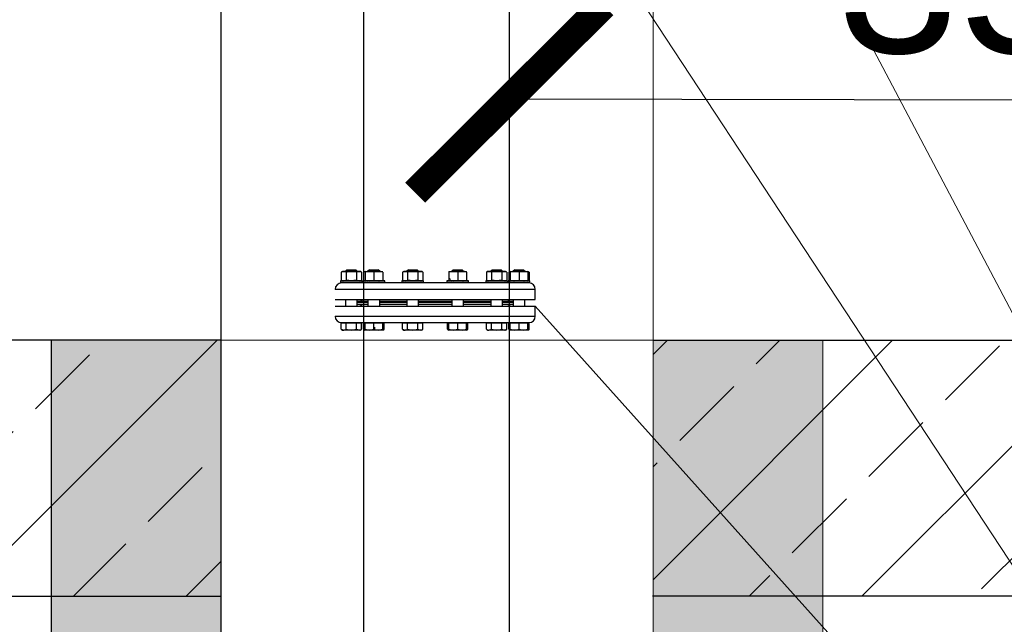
# Model space of a CAD drawing. Header units: millimetres. Extents: x -1722610 to 3896328, y -6858570 to -1329430.
# Tile 33 of 51: x 3103796 to 3105368, y -3465292 to -3464326. Entities that reach past the tile are written whole.
import ezdxf

# ---------------------------------------------------------------- set-up
doc = ezdxf.new("R2010")
doc.units = ezdxf.units.MM
doc.header["$PDMODE"] = 35
doc.header["$PDSIZE"] = 1
doc.layers.get('0').update_dxf_attribs({"lineweight": 5})
doc.layers.get('Defpoints').update_dxf_attribs({"lineweight": 5})
doc.layers.add('.', color=7, linetype='Continuous', lineweight=15)
for name, color, linetype in [('00ID9380_-_WASHE', 7, 'Continuous'), ('91070253_-_SCREW', 7, 'Continuous'), ('91071505_-_GASKE', 7, 'Continuous'), ('91076273_-_NUT_M', 7, 'Continuous'), ('96836379_-_PRESS', 7, 'Continuous'), ('99058511_-_BLIND', 7, 'Continuous'), ('99110042_-_FLANG', 7, 'Continuous'), ('все', 7, 'Continuous')]:
    doc.layers.add(name, color=color, linetype=linetype)
doc.styles.get("Standard").update_dxf_attribs({"font": 'arial.ttf'})
doc.dimstyles.new('ISO-25', dxfattribs={"dimtxt": 2.5, "dimasz": 2.5, "dimexe": 1.25, "dimexo": 0.625, "dimtad": 1, "dimtxsty": 'Standard', "dimcen": 2.5, "dimadec": 0, "dimazin": 0, "dimtfac": 1, "dimtmove": 0, "dimatfit": 3, "dimfxl": 1, "dimarcsym": 0})

# ---------------------------------------------------------------- blocks, each defined once
blk = doc.blocks.new('_ArchTick')
at = {"color": 0, "linetype": 'ByBlock', "const_width": 0.15}
blk.add_lwpolyline([(-0.5, -0.5), (0.5, 0.5)], dxfattribs=at)
blk = doc.blocks.new('*D162')
at = {"color": 0, "lineweight": -2, "transparency": 16777216}
for p, q in [((3104577.5, -3464403.3), (3104577.4, -3464453.9)), ((3106225.1, -3464406), (3106225, -3464456.7)), ((3104577.4, -3464452.7), (3106225, -3464455.4))]:
    blk.add_line(p, q, dxfattribs=at)
at = {"layer": 'Defpoints', "color": 0, "lineweight": 0, "transparency": 16777216}
for p in [(3104577.5, -3464402.6), (3106225.1, -3464405.4), (3106225, -3464455.4)]:
    blk.add_point(p, dxfattribs=at)
at = {"color": 0, "lineweight": -2, "transparency": 16777216, "xscale": 300, "yscale": 300, "zscale": 300}
for p, rotation in [((3104577.4, -3464452.7), 179.9044291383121), ((3106225, -3464455.4), 359.9044291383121)]:
    blk.add_blockref('_ArchTick', p, dxfattribs=dict(at, rotation=rotation))
at = {"color": 0, "transparency": 16777216, "insert": (3105392.4, -3464256.3), "char_height": 250, "attachment_point": 5, "rotation": 359.9044}
blk.add_mtext('350', dxfattribs=at)
blk = doc.blocks.new('*D172')
at = {"color": 0, "lineweight": -2, "transparency": 16777216}
for p, q in [((3101702.9, -3464343.1), (3101702.9, -3466064.4)), ((3106225, -3464343.1), (3106225, -3466064.4)), ((3101702.9, -3466063.2), (3106225, -3466063.2))]:
    blk.add_line(p, q, dxfattribs=at)
at = {"layer": 'Defpoints', "color": 0, "lineweight": 0, "transparency": 16777216}
for p in [(3101702.9, -3464342.4), (3106225, -3464342.4), (3106225, -3466063.2)]:
    blk.add_point(p, dxfattribs=at)
at = {"color": 0, "lineweight": -2, "transparency": 16777216, "xscale": 300, "yscale": 300, "zscale": 300, "rotation": 180}
blk.add_blockref('_ArchTick', (3101702.9, -3466063.2), dxfattribs=at)
at = {"color": 0, "lineweight": -2, "transparency": 16777216, "xscale": 300, "yscale": 300, "zscale": 300}
blk.add_blockref('_ArchTick', (3106225, -3466063.2), dxfattribs=at)
at = {"color": 0, "transparency": 16777216, "insert": (3103544.4, -3465865.5), "char_height": 250, "attachment_point": 5}
blk.add_mtext('2000', dxfattribs=at)

msp = doc.modelspace()

# ---------------------------------------------------------------- hatches: boundary and pattern name
at = {"layer": '.'}
h = msp.add_hatch(dxfattribs=at)
h.set_pattern_fill('AR-CONC', color=256, scale=1.35587)
h.set_pattern_definition([(50, (3022017.65, -3432713.51), (247.0187, -21.61133), [25.8293, -284.1225]), (355, (3022017.65, -3432713.51), (-47.7855, 259.0482), [20.66346, -227.2988]), (100.45144, (3022038.23, -3432715.31), (199.2332, 237.4369), [21.95155, -241.4672]), (46.1842, (3022017.65, -3432644.63), (367.5479, -57.0039), [38.744, -426.1838]), (96.63556, (3022048.28, -3432649.4), (321.8891, 335.4776), [32.9273, -362.2011]), (351.18415, (3022017.65, -3432644.63), (321.8891, 335.4776), [30.9951, -340.9467]), (21, (3022052.09, -3432661.85), (205.5694, -138.6583), [25.8293, -284.1225]), (326, (3022052.1, -3432661.85), (83.7955, 249.7349), [20.66346, -227.298]), (71.45144, (3022069.22, -3432673.4), (289.3649, 111.0766), [21.95155, -241.4668]), (37.5, (3022017.65, -3432713.51), (4.18774, 114.64563), [0, -224.5429, 0, -230.74194, 0, -228.159]), (7.5, (3022017.65, -3432713.51), (90.59877, 135.83182), [0, -131.55734, 0, -219.37704, 0, -86.95871]), (327.5, (3021940.85, -3432713.51), (183.8432, -7.76743), [0, -86.09774, 0, -268.62494, 0, -356.44463]), (317.5, (3021906.41, -3432713.51), (200.8439, 34.475), [0, -111.92706, 0, -178.3945, 0, -253.12735])])
h.paths.add_polyline_path([(3105078.2034, -3464838.0274), (3104807.0294, -3464838.0274), (3104807.0294, -3472896.5169), (3105078.2034, -3472896.5169)])
h.paths.add_polyline_path([(3104117.2125, -3464838.0274), (3103846.0386, -3464838.0274), (3103846.0386, -3472896.5169), (3104117.2125, -3472896.5169)])
at = {"linetype": 'Continuous', "lineweight": 25}
h = msp.add_hatch(dxfattribs=at)
h.set_pattern_fill('JIS_STN_2.5', color=256, scale=101.690241)
h.set_pattern_definition([(45, (3030865.7, -3432022.06), (-179.76465, 179.76465), []), (45, (3031045.18, -3432022.06), (-179.76465, 179.76465), [122.0283, -50.8451])])
h.paths.add_polyline_path([(3106660.3092, -3458692.6609), (3105375.1342, -3458692.6609), (3105375.1342, -3459152.2296), (3106224.9849, -3459152.2296), (3106224.9849, -3464838.0274), (3104807.0294, -3464838.0274), (3104807.0294, -3465246.598), (3107310.8073, -3465246.598), (3107310.8073, -3464876.3306), (3106660.3092, -3464876.3306)])
h.paths.add_polyline_path([(3103649.3936, -3458692.6609), (3101268.5266, -3458692.6609), (3101268.5266, -3462170.0164), (3101702.8556, -3462170.0164), (3101702.8556, -3459152.2296), (3103649.3936, -3459152.2296)])
h.paths.add_polyline_path([(3104117.2125, -3464838.0274), (3101702.8556, -3464838.0274), (3101702.8556, -3462731.352), (3101268.5266, -3462731.352), (3101268.5266, -3464838.0274), (3100591.4847, -3464838.0274), (3100591.4847, -3465246.598), (3104117.2125, -3465246.598)])

# ---------------------------------------------------------------- linework, layer by layer
at = {"color": 8, "linetype": 'Continuous', "lineweight": 13}
msp.add_line((3104483.5119, -3464740.959), (3104480.9918, -3464738.439), dxfattribs=at)
at = {"lineweight": 30}
for points in [[(3101268.5266, -3458692.6609), (3106660.3092, -3458692.6609), (3106660.3092, -3464876.3306), (3107310.8073, -3464876.3306), (3107307.1857, -3465246.598), (3104805.8459, -3465246.598)], [(3101702.8556, -3462729.6215), (3101268.5266, -3462729.6215), (3101268.5266, -3464838.0274), (3100591.4847, -3464838.0274), (3100591.4847, -3465246.598), (3104117.2125, -3465246.598)], [(3104117.2125, -3464838.0274), (3101702.8556, -3464838.0274)], [(3104117.2125, -3464838.0274), (3104117.2125, -3465246.598)], [(3104807.0294, -3464838.0274), (3106224.9849, -3464838.0274)]]:
    msp.add_lwpolyline(points, dxfattribs=at)
at = {"lineweight": 25}
for points in [[(3104344.9492, -3462776.6722), (3104344.9492, -3469284.3119)], [(3104117.2125, -3463679.8424), (3104117.2125, -3472896.5169)], [(3104577.3762, -3463695.8605), (3104577.3762, -3469284.3119)], [(3103846.0386, -3464838.0274), (3103846.0386, -3472896.5169)]]:
    msp.add_lwpolyline(points, dxfattribs=at)
for points in [[(3104618.9744, -3463350.3252), (3106456.3428, -3466832.8019)], [(3104807.0294, -3463679.8424), (3104807.0294, -3472896.5169)], [(3104618.9744, -3464037.9053), (3106456.3428, -3466832.8019)], [(3104807.0294, -3464433.4851), (3104807.0294, -3464790.9847)], [(3104618.9744, -3464783.6337), (3106456.3428, -3466832.8019)], [(3103846.0386, -3464838.0274), (3105078.2034, -3464838.0274)], [(3105078.2034, -3464838.0274), (3105078.2034, -3472896.5169)], [(3104807.0294, -3464876.3306), (3104807.0294, -3465233.8302)], [(3104807.0294, -3464876.3306), (3104807.0294, -3465233.8302)], [(3104807.0294, -3464876.3306), (3104807.0294, -3465233.8302)]]:
    msp.add_lwpolyline(points)
at = {"layer": '00ID9380_-_WASHE', "color": 7, "linetype": 'Continuous'}
for p, q in [((3104342.7363, -3464743.2327), (3104307.9727, -3464743.2327)), ((3104307.9727, -3464743.2327), (3104307.9727, -3464746.0514)), ((3104342.7363, -3464746.0514), (3104342.7363, -3464743.2327)), ((3104378.6046, -3464743.2327), (3104343.841, -3464743.2327)), ((3104343.841, -3464743.2327), (3104343.841, -3464746.0514)), ((3104378.6046, -3464746.0514), (3104378.6046, -3464743.2327)), ((3104440.7303, -3464743.2328), (3104405.9668, -3464743.2327)), ((3104405.9668, -3464743.2327), (3104405.9668, -3464746.0514)), ((3104440.7303, -3464746.0514), (3104440.7303, -3464743.2328)), ((3104512.467, -3464743.2328), (3104477.7034, -3464743.2328)), ((3104477.7034, -3464743.2328), (3104477.7034, -3464746.0514)), ((3104512.467, -3464746.0514), (3104512.467, -3464743.2328)), ((3104574.5927, -3464743.2328), (3104539.8291, -3464743.2328)), ((3104539.8291, -3464743.2328), (3104539.8291, -3464746.0515)), ((3104574.5927, -3464746.0515), (3104574.5927, -3464743.2328)), ((3104610.461, -3464743.2328), (3104575.6975, -3464743.2328)), ((3104575.6975, -3464743.2328), (3104575.6975, -3464746.0515)), ((3104610.461, -3464746.0515), (3104610.461, -3464743.2328)), ((3104342.7363, -3464746.0514), (3104307.9727, -3464746.0514)), ((3104378.6046, -3464746.0514), (3104343.841, -3464746.0514)), ((3104440.7303, -3464746.0514), (3104405.9668, -3464746.0514)), ((3104512.467, -3464746.0514), (3104477.7034, -3464746.0514)), ((3104574.5927, -3464746.0515), (3104539.8291, -3464746.0515)), ((3104610.461, -3464746.0515), (3104575.6975, -3464746.0515))]:
    msp.add_line(p, q, dxfattribs=at)
at = {"layer": '91070253_-_SCREW', "color": 7, "linetype": 'Continuous'}
for p, q in [((3104318.3078, -3464725.3811), (3104315.9589, -3464727.73)), ((3104334.7501, -3464727.73), (3104315.9589, -3464727.73)), ((3104315.9589, -3464727.73), (3104315.9589, -3464728.1998)), ((3104317.3998, -3464728.1998), (3104317.3998, -3464726.2892)), ((3104318.3078, -3464725.3811), (3104332.4012, -3464725.3812)), ((3104334.7501, -3464727.73), (3104332.4012, -3464725.3812)), ((3104333.3093, -3464728.1998), (3104333.3093, -3464726.2892)), ((3104334.7501, -3464728.1998), (3104334.7501, -3464727.73)), ((3104354.1762, -3464725.3812), (3104351.8273, -3464727.73)), ((3104370.6184, -3464727.7301), (3104351.8273, -3464727.73)), ((3104351.8273, -3464727.73), (3104351.8273, -3464728.1998)), ((3104353.2681, -3464728.1998), (3104353.2681, -3464726.2892)), ((3104354.1762, -3464725.3812), (3104368.2695, -3464725.3812)), ((3104370.6184, -3464727.7301), (3104368.2695, -3464725.3812)), ((3104369.1776, -3464728.1998), (3104369.1776, -3464726.2892)), ((3104370.6184, -3464728.1998), (3104370.6184, -3464727.7301)), ((3104416.3019, -3464725.3812), (3104413.953, -3464727.7301)), ((3104432.7441, -3464727.7301), (3104413.953, -3464727.7301)), ((3104413.953, -3464727.7301), (3104413.953, -3464728.1998)), ((3104415.3938, -3464728.1998), (3104415.3938, -3464726.2893)), ((3104416.3019, -3464725.3812), (3104430.3952, -3464725.3812)), ((3104432.7441, -3464727.7301), (3104430.3952, -3464725.3812)), ((3104431.3033, -3464728.1999), (3104431.3033, -3464726.2893)), ((3104432.7441, -3464728.1999), (3104432.7441, -3464727.7301)), ((3104488.0385, -3464725.3812), (3104485.6896, -3464727.7301)), ((3104504.4808, -3464727.7301), (3104485.6896, -3464727.7301)), ((3104485.6896, -3464727.7301), (3104485.6896, -3464728.1999)), ((3104487.1304, -3464728.1999), (3104487.1304, -3464726.2893)), ((3104488.0385, -3464725.3812), (3104502.1319, -3464725.3812)), ((3104504.4808, -3464727.7301), (3104502.1319, -3464725.3812)), ((3104503.0399, -3464728.1999), (3104503.0399, -3464726.2893)), ((3104504.4808, -3464728.1999), (3104504.4808, -3464727.7301)), ((3104550.1643, -3464725.3812), (3104547.8154, -3464727.7301)), ((3104566.6065, -3464727.7301), (3104547.8154, -3464727.7301)), ((3104547.8154, -3464727.7301), (3104547.8154, -3464728.1999)), ((3104549.2562, -3464728.1999), (3104549.2562, -3464726.2893)), ((3104550.1643, -3464725.3812), (3104564.2576, -3464725.3812)), ((3104566.6065, -3464727.7301), (3104564.2576, -3464725.3812)), ((3104565.1657, -3464728.1999), (3104565.1657, -3464726.2893)), ((3104566.6065, -3464728.1999), (3104566.6065, -3464727.7301)), ((3104586.0326, -3464725.3812), (3104583.6837, -3464727.7301)), ((3104602.4748, -3464727.7301), (3104583.6837, -3464727.7301)), ((3104583.6837, -3464727.7301), (3104583.6837, -3464728.1999)), ((3104585.1245, -3464728.1999), (3104585.1245, -3464726.2893)), ((3104586.0326, -3464725.3812), (3104600.1259, -3464725.3812)), ((3104602.4748, -3464727.7301), (3104600.1259, -3464725.3812)), ((3104601.034, -3464728.1999), (3104601.034, -3464726.2893)), ((3104602.4748, -3464728.1999), (3104602.4748, -3464727.7301)), ((3104315.9589, -3464746.0514), (3104315.9589, -3464746.5212)), ((3104317.3997, -3464746.5212), (3104317.3997, -3464746.0514)), ((3104333.3093, -3464746.5212), (3104333.3093, -3464746.0514)), ((3104334.7501, -3464746.5212), (3104334.7501, -3464746.0514)), ((3104351.8273, -3464746.0514), (3104351.8273, -3464746.5212)), ((3104353.2681, -3464746.5212), (3104353.2681, -3464746.0514)), ((3104369.1776, -3464746.5212), (3104369.1776, -3464746.0514)), ((3104370.6184, -3464746.5212), (3104370.6184, -3464746.0514)), ((3104413.953, -3464746.0514), (3104413.953, -3464746.5212)), ((3104415.3938, -3464746.5212), (3104415.3938, -3464746.0514)), ((3104431.3033, -3464746.5212), (3104431.3033, -3464746.0514)), ((3104432.7441, -3464746.5212), (3104432.7441, -3464746.0514)), ((3104485.6896, -3464746.0514), (3104485.6896, -3464746.5212)), ((3104487.1304, -3464746.5212), (3104487.1304, -3464746.0514)), ((3104503.0399, -3464746.5212), (3104503.0399, -3464746.0514)), ((3104504.4807, -3464746.5212), (3104504.4807, -3464746.0514)), ((3104547.8154, -3464746.0515), (3104547.8154, -3464746.5212)), ((3104549.2562, -3464746.5212), (3104549.2562, -3464746.0515)), ((3104565.1657, -3464746.5212), (3104565.1657, -3464746.0515)), ((3104566.6065, -3464746.5212), (3104566.6065, -3464746.0515)), ((3104583.6837, -3464746.0515), (3104583.6837, -3464746.5212)), ((3104585.1245, -3464746.5212), (3104585.1245, -3464746.0515)), ((3104601.034, -3464746.5213), (3104601.034, -3464746.0515)), ((3104602.4748, -3464746.5213), (3104602.4748, -3464746.0515)), ((3104315.9589, -3464772.8287), (3104315.9589, -3464783.6336)), ((3104334.75, -3464783.6336), (3104334.75, -3464772.8287)), ((3104351.8272, -3464772.8287), (3104351.8272, -3464783.6336)), ((3104370.6184, -3464783.6336), (3104370.6184, -3464772.8287)), ((3104413.953, -3464772.8288), (3104413.953, -3464783.6337)), ((3104432.7441, -3464783.6337), (3104432.7441, -3464772.8288)), ((3104485.6896, -3464772.8288), (3104485.6896, -3464783.6337)), ((3104504.4807, -3464783.6337), (3104504.4807, -3464772.8288)), ((3104547.8154, -3464772.8288), (3104547.8154, -3464783.6337)), ((3104566.6065, -3464783.6337), (3104566.6065, -3464772.8288)), ((3104583.6837, -3464772.8288), (3104583.6837, -3464783.6337)), ((3104602.4748, -3464783.6337), (3104602.4748, -3464772.8288)), ((3104309.0809, -3464820.4269), (3104309.0809, -3464810.411)), ((3104309.0809, -3464810.411), (3104317.2177, -3464810.411)), ((3104309.0809, -3464820.4269), (3104313.1493, -3464821.6856)), ((3104309.0809, -3464820.4269), (3104311.2611, -3464821.6856)), ((3104311.2611, -3464821.6856), (3104313.1493, -3464821.6856)), ((3104312.1114, -3464809.9412), (3104317.1323, -3464809.9412)), ((3104312.1114, -3464809.9412), (3104312.1114, -3464810.411)), ((3104325.3545, -3464821.6856), (3104313.1493, -3464821.6856)), ((3104317.2177, -3464820.4269), (3104317.2177, -3464810.411)), ((3104317.2177, -3464810.411), (3104333.4913, -3464810.411)), ((3104337.5597, -3464821.6857), (3104325.3545, -3464821.6856)), ((3104333.4913, -3464820.4269), (3104333.4913, -3464810.411)), ((3104333.4913, -3464810.411), (3104341.6281, -3464810.411)), ((3104333.4913, -3464820.4269), (3104337.5597, -3464821.6857)), ((3104339.4478, -3464821.6857), (3104337.5597, -3464821.6857)), ((3104338.5975, -3464810.411), (3104338.5975, -3464809.9412)), ((3104339.4478, -3464821.6857), (3104341.6281, -3464820.4269)), ((3104341.6281, -3464820.4269), (3104341.6281, -3464810.411)), ((3104344.9492, -3464820.4269), (3104344.9492, -3464810.411)), ((3104344.9492, -3464810.411), (3104347.1295, -3464810.411)), ((3104344.9492, -3464820.4269), (3104347.1294, -3464821.6857)), ((3104347.1294, -3464820.4269), (3104347.1295, -3464810.411)), ((3104347.1294, -3464820.4269), (3104354.1761, -3464821.6857)), ((3104347.1294, -3464821.6857), (3104347.1294, -3464820.4269)), ((3104354.1761, -3464821.6857), (3104347.1294, -3464821.6857)), ((3104347.1295, -3464810.411), (3104361.2228, -3464810.411)), ((3104347.9798, -3464809.9412), (3104347.9798, -3464810.411)), ((3104348.1211, -3464809.9412), (3104359.2929, -3464809.9412)), ((3104368.2695, -3464821.6857), (3104354.1761, -3464821.6857)), ((3104361.2228, -3464820.4269), (3104361.2228, -3464810.411)), ((3104361.2228, -3464810.411), (3104375.3161, -3464810.411)), ((3104375.3161, -3464821.6857), (3104368.2695, -3464821.6857)), ((3104374.4658, -3464810.411), (3104374.4658, -3464809.9412)), ((3104375.3161, -3464810.411), (3104377.4964, -3464810.411)), ((3104375.3161, -3464820.4269), (3104375.3161, -3464810.411)), ((3104375.3161, -3464821.6857), (3104377.4964, -3464820.4269)), ((3104375.3161, -3464820.4269), (3104375.3161, -3464821.6857)), ((3104377.4964, -3464820.4269), (3104377.4964, -3464810.411)), ((3104407.0749, -3464820.4269), (3104407.0749, -3464810.411)), ((3104407.0749, -3464810.411), (3104415.2117, -3464810.411)), ((3104407.0749, -3464820.4269), (3104411.1433, -3464821.6857)), ((3104407.0749, -3464820.4269), (3104409.2552, -3464821.6857)), ((3104409.2552, -3464821.6857), (3104411.1433, -3464821.6857)), ((3104410.1055, -3464809.9412), (3104410.1055, -3464810.411)), ((3104423.3485, -3464821.6857), (3104411.1433, -3464821.6857)), ((3104412.9671, -3464809.9412), (3104428.228, -3464809.9412)), ((3104415.2117, -3464820.4269), (3104415.2117, -3464810.411)), ((3104415.2117, -3464810.411), (3104431.4853, -3464810.411)), ((3104415.2117, -3464820.4269), (3104423.3485, -3464821.6857)), ((3104435.5537, -3464821.6857), (3104423.3485, -3464821.6857)), ((3104431.4853, -3464820.4269), (3104431.4853, -3464810.411)), ((3104431.4853, -3464810.411), (3104439.6221, -3464810.411)), ((3104437.4419, -3464821.6857), (3104435.5537, -3464821.6857)), ((3104436.5916, -3464810.411), (3104436.5916, -3464809.9412)), ((3104437.4419, -3464821.6857), (3104439.6221, -3464820.4269)), ((3104439.6221, -3464820.4269), (3104439.6221, -3464810.411)), ((3104478.8116, -3464820.4269), (3104478.8116, -3464810.411)), ((3104478.8116, -3464810.411), (3104480.9918, -3464810.411)), ((3104478.8116, -3464820.4269), (3104480.6537, -3464820.9969)), ((3104478.8116, -3464820.4269), (3104480.9918, -3464821.6857)), ((3104480.9918, -3464820.4269), (3104480.9918, -3464810.411)), ((3104480.9918, -3464810.411), (3104495.0852, -3464810.411)), ((3104480.9918, -3464821.6857), (3104480.9918, -3464820.4269)), ((3104480.9918, -3464820.4269), (3104488.0385, -3464821.6857)), ((3104488.0385, -3464821.6857), (3104480.9918, -3464821.6857)), ((3104481.8421, -3464809.9412), (3104481.8421, -3464810.411)), ((3104502.1318, -3464821.6857), (3104488.0385, -3464821.6857)), ((3104490.2057, -3464809.9413), (3104505.4666, -3464809.9413)), ((3104495.0852, -3464820.4269), (3104495.0852, -3464810.411)), ((3104495.0852, -3464810.411), (3104509.1785, -3464810.411)), ((3104495.0852, -3464820.4269), (3104502.1318, -3464821.6857)), ((3104509.1785, -3464821.6857), (3104502.1318, -3464821.6857)), ((3104508.3282, -3464810.411), (3104508.3282, -3464809.9413)), ((3104509.1785, -3464820.4269), (3104509.1785, -3464810.411)), ((3104509.1785, -3464810.411), (3104511.3588, -3464810.411)), ((3104509.1785, -3464820.4269), (3104509.1785, -3464821.6857)), ((3104509.1785, -3464821.6857), (3104511.3587, -3464820.4269)), ((3104511.3587, -3464820.4269), (3104511.3588, -3464810.411)), ((3104540.9373, -3464820.427), (3104540.9373, -3464810.411)), ((3104540.9373, -3464810.411), (3104549.0741, -3464810.411)), ((3104540.9373, -3464820.427), (3104543.1176, -3464821.6857)), ((3104543.1176, -3464821.6857), (3104545.0057, -3464821.6857)), ((3104543.9679, -3464809.9413), (3104543.9679, -3464810.411)), ((3104557.2109, -3464821.6857), (3104545.0057, -3464821.6857)), ((3104549.0741, -3464820.427), (3104549.0741, -3464810.411)), ((3104549.0741, -3464810.411), (3104565.3477, -3464810.4111)), ((3104549.0741, -3464820.427), (3104557.2109, -3464821.6857)), ((3104569.4161, -3464821.6857), (3104557.2109, -3464821.6857)), ((3104559.1408, -3464809.9413), (3104570.3126, -3464809.9413)), ((3104565.3477, -3464820.427), (3104565.3477, -3464810.4111)), ((3104565.3477, -3464810.4111), (3104573.4845, -3464810.4111)), ((3104565.3477, -3464820.427), (3104569.4161, -3464821.6857)), ((3104571.3042, -3464821.6857), (3104569.4161, -3464821.6857)), ((3104570.4539, -3464810.4111), (3104570.4539, -3464809.9413)), ((3104571.3042, -3464821.6857), (3104573.4845, -3464820.427)), ((3104573.4845, -3464820.427), (3104573.4845, -3464810.4111)), ((3104576.8056, -3464820.427), (3104576.8056, -3464810.4111)), ((3104576.8056, -3464810.4111), (3104578.9859, -3464810.4111)), ((3104576.8056, -3464820.427), (3104578.6477, -3464820.9969)), ((3104576.8056, -3464820.427), (3104578.9859, -3464821.6857)), ((3104578.9859, -3464820.427), (3104578.9859, -3464810.4111)), ((3104578.9859, -3464810.4111), (3104593.0792, -3464810.4111)), ((3104578.9859, -3464821.6857), (3104578.9859, -3464820.427)), ((3104586.0325, -3464821.6857), (3104578.9859, -3464821.6857)), ((3104579.8362, -3464809.9413), (3104579.8362, -3464810.4111)), ((3104600.1259, -3464821.6857), (3104586.0325, -3464821.6857)), ((3104593.0792, -3464820.427), (3104593.0792, -3464810.4111)), ((3104593.0792, -3464810.4111), (3104607.1726, -3464810.4111)), ((3104593.0792, -3464820.427), (3104600.1259, -3464821.6857)), ((3104607.1726, -3464821.6857), (3104600.1259, -3464821.6857)), ((3104601.3014, -3464809.9413), (3104606.3223, -3464809.9413)), ((3104606.3223, -3464810.4111), (3104606.3223, -3464809.9413)), ((3104607.1726, -3464820.427), (3104607.1726, -3464810.4111)), ((3104607.1726, -3464810.4111), (3104609.3528, -3464810.4111)), ((3104607.1726, -3464820.427), (3104607.1726, -3464821.6857)), ((3104607.1726, -3464821.6857), (3104609.3528, -3464820.427)), ((3104609.3528, -3464820.427), (3104609.3528, -3464810.4111))]:
    msp.add_line(p, q, dxfattribs=at)
for centre, radius, start, end in [((3104312.9183, -3464813.735), 7.954, 271.6642191, 302.7199909), ((3104337.3287, -3464813.735), 7.954, 271.6642191, 302.7199909), ((3104349.2494, -3464813.7323), 7.9567, 237.2853937, 251.2443556), ((3104353.9284, -3464799.9458), 21.7413, 270.6527336, 289.603387), ((3104368.518, -3464799.9408), 21.7463, 250.3987742, 269.3450304), ((3104367.9071, -3464799.3038), 22.3848, 270.9275234, 289.3285972), ((3104373.197, -3464813.735), 7.954, 288.3581519, 302.7199909), ((3104410.9123, -3464813.735), 7.954, 271.6642191, 302.7199909), ((3104435.7856, -3464813.7324), 7.9567, 237.2853937, 268.3303214), ((3104435.2158, -3464813.3894), 8.3032, 272.3326737, 302.0515364), ((3104487.7908, -3464799.9459), 21.7413, 270.6527336, 289.603387), ((3104501.8842, -3464799.9459), 21.7413, 270.6527336, 289.603387), ((3104507.0585, -3464813.7324), 7.9567, 285.5232282, 302.7145689), ((3104545.3437, -3464813.3894), 8.3032, 237.9484262, 267.6672888), ((3104544.7739, -3464813.7324), 7.9567, 271.6696411, 302.7145689), ((3104569.1851, -3464813.7351), 7.954, 271.6642191, 302.7199909), ((3104586.3949, -3464799.3039), 22.3848, 250.6713653, 269.0724392), ((3104585.784, -3464799.9409), 21.7463, 270.6549322, 289.6011883), ((3104599.8782, -3464799.9459), 21.7413, 270.6527336, 289.603387), ((3104605.0534, -3464813.7351), 7.954, 288.3581519, 302.7199909)]:
    msp.add_arc(centre, radius, start, end, dxfattribs=at)
for points, knots in [([(3104317.2177, -3464820.4269), (3104318.5334, -3464820.8067), (3104319.8663, -3464821.123), (3104321.9047, -3464821.4539), (3104322.5919, -3464821.5402), (3104323.9765, -3464821.6564), (3104324.6666, -3464821.6856), (3104325.3545, -3464821.6856)], [0, 0, 0, 0, 0.5, 0.5, 0.75, 0.75, 1, 1, 1, 1]), ([(3104325.3545, -3464821.6856), (3104326.7295, -3464821.6856), (3104328.0955, -3464821.5675), (3104330.1332, -3464821.2389), (3104330.8109, -3464821.1044), (3104332.1618, -3464820.7933), (3104332.8296, -3464820.6179), (3104333.4913, -3464820.4269)], [0, 0, 0, 0, 0.5, 0.5, 0.75, 0.75, 1, 1, 1, 1]), ([(3104423.3485, -3464821.6857), (3104424.0391, -3464821.6857), (3104424.7327, -3464821.6559), (3104426.1049, -3464821.5408), (3104426.7864, -3464821.4555), (3104428.8188, -3464821.1266), (3104430.1576, -3464820.8102), (3104431.4853, -3464820.4269)], [0, 0, 0, 0, 0.25, 0.25, 0.5, 0.5, 1, 1, 1, 1]), ([(3104557.2109, -3464821.6857), (3104557.9014, -3464821.6857), (3104558.5951, -3464821.656), (3104559.9673, -3464821.5408), (3104560.6487, -3464821.4556), (3104562.6811, -3464821.1267), (3104564.0199, -3464820.8102), (3104565.3477, -3464820.427)], [0, 0, 0, 0, 0.25, 0.25, 0.5, 0.5, 1, 1, 1, 1])]:
    msp.add_open_spline(points, degree=3, knots=knots, dxfattribs=at)
at = {"layer": '91071505_-_GASKE', "color": 7, "linetype": 'Continuous'}
for p, q in [((3104351.8272, -3464777.9963), (3104334.75, -3464777.9963)), ((3104351.8272, -3464780.815), (3104334.75, -3464780.815)), ((3104413.953, -3464777.9963), (3104370.6184, -3464777.9963)), ((3104413.953, -3464780.815), (3104370.6184, -3464780.815)), ((3104485.6896, -3464777.9963), (3104432.7441, -3464777.9963)), ((3104485.6896, -3464780.815), (3104432.7441, -3464780.815)), ((3104547.8154, -3464777.9964), (3104504.4807, -3464777.9963)), ((3104547.8154, -3464780.815), (3104504.4807, -3464780.815)), ((3104583.6837, -3464777.9964), (3104566.6065, -3464777.9964)), ((3104583.6837, -3464780.815), (3104566.6065, -3464780.815))]:
    msp.add_line(p, q, dxfattribs=at)
at = {"layer": '91076273_-_NUT_M', "color": 7, "linetype": 'Continuous'}
for p, q in [((3104311.2729, -3464728.1998), (3104309.0809, -3464729.4654)), ((3104309.0809, -3464729.4654), (3104309.0809, -3464741.9672)), ((3104311.2729, -3464728.1998), (3104339.4361, -3464728.1998)), ((3104317.2177, -3464729.4654), (3104317.2177, -3464741.9672)), ((3104333.4913, -3464729.4654), (3104333.4913, -3464741.9672)), ((3104341.6281, -3464729.4654), (3104339.4361, -3464728.1998)), ((3104341.6281, -3464729.4654), (3104341.6281, -3464741.9672)), ((3104347.1412, -3464728.1998), (3104344.9492, -3464729.4654)), ((3104344.9492, -3464729.4654), (3104344.9492, -3464741.9672)), ((3104347.1295, -3464729.4654), (3104347.1295, -3464741.9672)), ((3104347.1412, -3464728.1998), (3104375.3044, -3464728.1998)), ((3104361.2228, -3464729.4654), (3104361.2228, -3464741.9672)), ((3104375.3162, -3464729.4654), (3104375.3162, -3464741.9672)), ((3104409.267, -3464728.1998), (3104407.075, -3464729.4654)), ((3104407.075, -3464729.4654), (3104407.075, -3464741.9672)), ((3104409.267, -3464728.1998), (3104437.4302, -3464728.1999)), ((3104415.2118, -3464729.4654), (3104415.2118, -3464741.9672)), ((3104431.4854, -3464729.4654), (3104431.4854, -3464741.9672)), ((3104439.6222, -3464729.4654), (3104437.4302, -3464728.1999)), ((3104439.6222, -3464729.4654), (3104439.6221, -3464741.9672)), ((3104480.9918, -3464728.2066), (3104480.9918, -3464729.4654)), ((3104480.9918, -3464729.4654), (3104480.9918, -3464741.9672)), ((3104481.0036, -3464728.1999), (3104509.1668, -3464728.1999)), ((3104495.0852, -3464729.4654), (3104495.0852, -3464741.9672)), ((3104509.1785, -3464728.2067), (3104509.1668, -3464728.1999)), ((3104509.1785, -3464729.4654), (3104509.1785, -3464728.2067)), ((3104509.1785, -3464729.4654), (3104509.1785, -3464741.9672)), ((3104543.1293, -3464728.1999), (3104540.9373, -3464729.4654)), ((3104540.9373, -3464729.4654), (3104540.9373, -3464741.9672)), ((3104543.1293, -3464728.1999), (3104571.2925, -3464728.1999)), ((3104549.0741, -3464729.4654), (3104549.0741, -3464741.9672)), ((3104565.3477, -3464729.4654), (3104565.3477, -3464741.9672)), ((3104573.4845, -3464729.4654), (3104571.2925, -3464728.1999)), ((3104573.4845, -3464729.4654), (3104573.4845, -3464741.9672)), ((3104578.9976, -3464728.1999), (3104576.8057, -3464729.4654)), ((3104576.8057, -3464729.4654), (3104576.8057, -3464741.9672)), ((3104578.9859, -3464729.4654), (3104578.9859, -3464741.9672)), ((3104578.9976, -3464728.1999), (3104607.1608, -3464728.1999)), ((3104593.0792, -3464729.4655), (3104593.0792, -3464741.9673)), ((3104609.3528, -3464729.4655), (3104607.1608, -3464728.1999)), ((3104607.1726, -3464729.4655), (3104607.1726, -3464728.2067)), ((3104607.1726, -3464729.4655), (3104607.1726, -3464741.9673)), ((3104609.3528, -3464729.4655), (3104609.3528, -3464741.9673)), ((3104309.0809, -3464741.9672), (3104311.2729, -3464743.2327)), ((3104339.4361, -3464743.2327), (3104341.6281, -3464741.9672)), ((3104344.9492, -3464741.9672), (3104347.1412, -3464743.2327)), ((3104407.075, -3464741.9672), (3104409.267, -3464743.2327)), ((3104437.4302, -3464743.2328), (3104439.6221, -3464741.9672)), ((3104480.9918, -3464741.9672), (3104480.9918, -3464743.226)), ((3104480.9918, -3464743.226), (3104481.0036, -3464743.2328)), ((3104509.1668, -3464743.2328), (3104509.1785, -3464743.226)), ((3104509.1785, -3464743.226), (3104509.1785, -3464741.9672)), ((3104540.9373, -3464741.9672), (3104543.1293, -3464743.2328)), ((3104571.2925, -3464743.2328), (3104573.4845, -3464741.9672)), ((3104576.8057, -3464741.9672), (3104578.9976, -3464743.2328)), ((3104607.1608, -3464743.2328), (3104609.3528, -3464741.9673)), ((3104607.1726, -3464743.226), (3104607.1726, -3464741.9673))]:
    msp.add_line(p, q, dxfattribs=at)
for centre, radius, start, end in [((3104313.1493, -3464735.5064), 7.2832, 56.0411488, 123.9588137), ((3104337.5597, -3464735.5064), 7.2832, 56.0411488, 123.9588137), ((3104349.0176, -3464735.4821), 7.2631, 111.1503466, 124.0656241), ((3104354.1761, -3464748.7377), 20.5202, 69.9157323, 110.0842303), ((3104354.1761, -3464748.6927), 20.4779, 98.4269705, 110.1274818), ((3104368.2695, -3464748.6927), 20.4779, 69.8724808, 110.1274818), ((3104368.2695, -3464748.7377), 20.5202, 69.9157323, 84.4012431), ((3104411.1434, -3464735.5064), 7.2832, 56.0411488, 123.9588137), ((3104435.5538, -3464735.4822), 7.2631, 55.9343385, 124.0656241), ((3104488.0385, -3464748.7378), 20.5202, 69.9157323, 110.0842303), ((3104502.1319, -3464748.7378), 20.5202, 69.9157323, 110.0842303), ((3104545.0057, -3464735.4822), 7.2631, 55.9343385, 124.0656241), ((3104569.4161, -3464735.5064), 7.2832, 56.0411488, 123.9588137), ((3104580.8741, -3464735.5065), 7.2832, 105.2207005, 123.9588137), ((3104586.0326, -3464748.6928), 20.4779, 69.8724808, 110.1274818), ((3104586.0326, -3464748.7378), 20.5202, 96.6617686, 110.0842303), ((3104600.1259, -3464748.7378), 20.5202, 69.9157323, 110.0842303), ((3104600.1259, -3464748.6928), 20.4779, 69.8724808, 83.3258722), ((3104605.2844, -3464735.5065), 7.2832, 56.0411488, 74.7204254), ((3104313.1493, -3464735.9262), 7.2832, 236.0411488, 303.9588137), ((3104337.5597, -3464735.9262), 7.2832, 236.0411488, 303.9588137), ((3104349.0176, -3464735.9504), 7.2631, 235.9343385, 248.8496159), ((3104354.1762, -3464722.7398), 20.4779, 249.8724808, 263.3258722), ((3104354.1762, -3464722.6948), 20.5202, 249.9157323, 290.0842303), ((3104368.2695, -3464722.7398), 20.4779, 249.8724808, 290.1274818), ((3104368.2695, -3464722.6948), 20.5202, 276.6298982, 290.0842303), ((3104411.1434, -3464735.9262), 7.2832, 236.0411488, 303.9588137), ((3104435.5538, -3464735.9504), 7.2631, 235.9343385, 304.0656241), ((3104488.0385, -3464722.6949), 20.5202, 249.9157323, 263.3381939), ((3104488.0385, -3464722.6949), 20.5202, 249.9157323, 290.0842303), ((3104502.1319, -3464722.6949), 20.5202, 249.9157323, 290.0842303), ((3104502.1319, -3464722.6949), 20.5202, 276.6298982, 290.0842303), ((3104545.0057, -3464735.9505), 7.2631, 235.9343385, 304.0656241), ((3104569.4161, -3464735.9262), 7.2832, 236.0411488, 303.9588137), ((3104580.8741, -3464735.9262), 7.2832, 236.0411488, 254.779262), ((3104586.0326, -3464722.7399), 20.4779, 249.8724808, 290.1274818), ((3104586.0326, -3464722.6949), 20.5202, 249.9157323, 263.3381939), ((3104600.1259, -3464722.6949), 20.5202, 249.9157323, 290.0842303), ((3104600.1259, -3464722.7399), 20.4779, 276.6740904, 290.1274818), ((3104605.2844, -3464735.9263), 7.2832, 285.2795372, 303.9588137)]:
    msp.add_arc(centre, radius, start, end, dxfattribs=at)
for points, knots in [([(3104333.4913, -3464729.4654), (3104332.176, -3464729.0857), (3104330.8435, -3464728.7695), (3104328.8057, -3464728.4386), (3104328.1187, -3464728.3522), (3104326.7346, -3464728.236), (3104326.0447, -3464728.2067), (3104323.9816, -3464728.2065), (3104322.6151, -3464728.3246), (3104320.5767, -3464728.6532), (3104319.8989, -3464728.7876), (3104318.5476, -3464729.0989), (3104317.8796, -3464729.2743), (3104317.2177, -3464729.4654)], [0, 0, 0, 0, 0.25, 0.25, 0.375, 0.375, 0.5, 0.5, 0.75, 0.75, 0.875, 0.875, 1, 1, 1, 1]), ([(3104431.4854, -3464729.4654), (3104430.1568, -3464729.0819), (3104428.8185, -3464728.7658), (3104426.1141, -3464728.3279), (3104424.7477, -3464728.2075), (3104422.6723, -3464728.2062), (3104421.9773, -3464728.2356), (3104420.6025, -3464728.3503), (3104419.9197, -3464728.4355), (3104417.8834, -3464728.7645), (3104416.542, -3464729.0814), (3104415.2118, -3464729.4654)], [0, 0, 0, 0, 0.25, 0.25, 0.5, 0.5, 0.625, 0.625, 0.75, 0.75, 1, 1, 1, 1]), ([(3104565.3477, -3464729.4654), (3104564.0191, -3464729.0819), (3104562.6809, -3464728.7658), (3104559.9764, -3464728.3279), (3104558.61, -3464728.2076), (3104556.5347, -3464728.2062), (3104555.8397, -3464728.2357), (3104554.4648, -3464728.3504), (3104553.782, -3464728.4356), (3104551.7457, -3464728.7646), (3104550.4044, -3464729.0814), (3104549.0741, -3464729.4654)], [0, 0, 0, 0, 0.25, 0.25, 0.5, 0.5, 0.625, 0.625, 0.75, 0.75, 1, 1, 1, 1]), ([(3104333.4913, -3464741.9672), (3104332.176, -3464742.3469), (3104330.8435, -3464742.6631), (3104328.8057, -3464742.994), (3104328.1187, -3464743.0803), (3104326.7346, -3464743.1966), (3104326.0447, -3464743.2259), (3104323.9816, -3464743.2261), (3104322.6151, -3464743.1079), (3104320.5767, -3464742.7793), (3104319.8989, -3464742.6449), (3104318.5476, -3464742.3336), (3104317.8796, -3464742.1582), (3104317.2177, -3464741.9672)], [0, 0, 0, 0, 0.25, 0.25, 0.375, 0.375, 0.5, 0.5, 0.75, 0.75, 0.875, 0.875, 1, 1, 1, 1]), ([(3104431.4854, -3464741.9672), (3104430.1568, -3464742.3507), (3104428.8185, -3464742.6668), (3104426.114, -3464743.1047), (3104424.7477, -3464743.2251), (3104422.6723, -3464743.2264), (3104421.9773, -3464743.197), (3104420.6025, -3464743.0822), (3104419.9196, -3464742.9971), (3104417.8834, -3464742.6681), (3104416.542, -3464742.3512), (3104415.2118, -3464741.9672)], [0, 0, 0, 0, 0.25, 0.25, 0.5, 0.5, 0.625, 0.625, 0.75, 0.75, 1, 1, 1, 1]), ([(3104565.3477, -3464741.9672), (3104564.0191, -3464742.3508), (3104562.6809, -3464742.6669), (3104559.9764, -3464743.1048), (3104558.61, -3464743.2251), (3104556.5347, -3464743.2264), (3104555.8397, -3464743.197), (3104554.4648, -3464743.0823), (3104553.782, -3464742.9971), (3104551.7457, -3464742.6681), (3104550.4044, -3464742.3512), (3104549.0741, -3464741.9672)], [0, 0, 0, 0, 0.25, 0.25, 0.5, 0.5, 0.625, 0.625, 0.75, 0.75, 1, 1, 1, 1])]:
    msp.add_open_spline(points, degree=3, knots=knots, dxfattribs=at)
at = {"layer": '96836379_-_PRESS', "color": 7, "linetype": 'Continuous'}
for p, q in [((3104334.75, -3464775.6474), (3104351.8272, -3464775.6474)), ((3104370.6184, -3464775.6474), (3104413.953, -3464775.6474)), ((3104432.7441, -3464775.6474), (3104485.6896, -3464775.6475)), ((3104504.4807, -3464775.6475), (3104547.8154, -3464775.6475)), ((3104566.6065, -3464775.6475), (3104583.6837, -3464775.6475))]:
    msp.add_line(p, q, dxfattribs=at)
at = {"layer": '99058511_-_BLIND', "color": 7, "linetype": 'Continuous'}
for p, q in [((3104299.4593, -3464783.6336), (3104618.9744, -3464783.6337)), ((3104618.9744, -3464799.6062), (3104618.9744, -3464783.6337)), ((3104299.4593, -3464799.6061), (3104618.9744, -3464799.6062)), ((3104309.7944, -3464809.9412), (3104312.1114, -3464809.9412)), ((3104317.1323, -3464809.9412), (3104347.9798, -3464809.9412)), ((3104359.2929, -3464809.9412), (3104413.2013, -3464809.9412)), ((3104428.228, -3464809.9412), (3104490.2057, -3464809.9413)), ((3104505.2324, -3464809.9413), (3104559.1408, -3464809.9413)), ((3104570.4539, -3464809.9413), (3104601.3014, -3464809.9413)), ((3104606.3223, -3464809.9413), (3104608.6393, -3464809.9413))]:
    msp.add_line(p, q, dxfattribs=at)
for centre, radius, start, end in [((3104346.4371, -3464790.6803), 9.8653, 90, 134.4152899), ((3104571.9966, -3464790.6804), 9.8653, 45.5846727, 89.9999813), ((3104309.7944, -3464799.6061), 10.3351, 179.9999813, 269.9999813), ((3104608.6393, -3464799.6062), 10.3351, 269.9999813, 359.9999813)]:
    msp.add_arc(centre, radius, start, end, dxfattribs=at)
at = {"layer": '99110042_-_FLANG', "color": 7, "linetype": 'Continuous'}
for p, q in [((3104618.9744, -3464756.8564), (3104299.4593, -3464756.8563)), ((3104608.6393, -3464746.5213), (3104309.7944, -3464746.5212)), ((3104618.9744, -3464772.8288), (3104618.9744, -3464756.8564)), ((3104299.4593, -3464772.8287), (3104618.9744, -3464772.8288))]:
    msp.add_line(p, q, dxfattribs=at)
for centre, radius, start, end in [((3104309.7944, -3464756.8563), 10.3351, 90, 179.9999813), ((3104608.6393, -3464756.8564), 10.3351, 359.9999813, 89.9999813), ((3104346.4371, -3464765.7821), 9.8653, 225.5846727, 269.9999813), ((3104571.9966, -3464765.7821), 9.8653, 269.9999813, 314.4152899)]:
    msp.add_arc(centre, radius, start, end, dxfattribs=at)
at = {"layer": 'все', "linetype": 'Continuous', "lineweight": 13}
msp.add_line((3104362.5501, -3464817.3916), (3104362.5501, -3464821.6857), dxfattribs=at)

# ---------------------------------------------------------------- dimensions: what is measured, and where the dimension line sits
for base, p1, p2, angle, text, picture, middle in [((3106224.9849, -3464455.4424), (3104577.4596, -3464402.6487), (3106225.0683, -3464405.3969), 359.9044291, '350', '*D162', (3105392.0445, -3464454.053)), ((3106224.9849, -3466063.1697), (3101702.8556, -3464342.4253), (3106224.9849, -3464342.4253), 0, '2000', '*D172', (3103544.3694, -3466063.1697))]:
    dim = msp.add_linear_dim(base=base, p1=p1, p2=p2, angle=angle, text=text, dimstyle='ISO-25', override={"dimtxt": 250, "dimasz": 300, "dimgap": 70, "dimblk1": 'ArchTick', "dimblk2": 'ArchTick', "dimsah": 1})
    dim.commit()
    dim.dimension.update_dxf_attribs({"geometry": picture, "text_midpoint": middle, "dimtype": 161})

doc.saveas('drawing.dxf')
